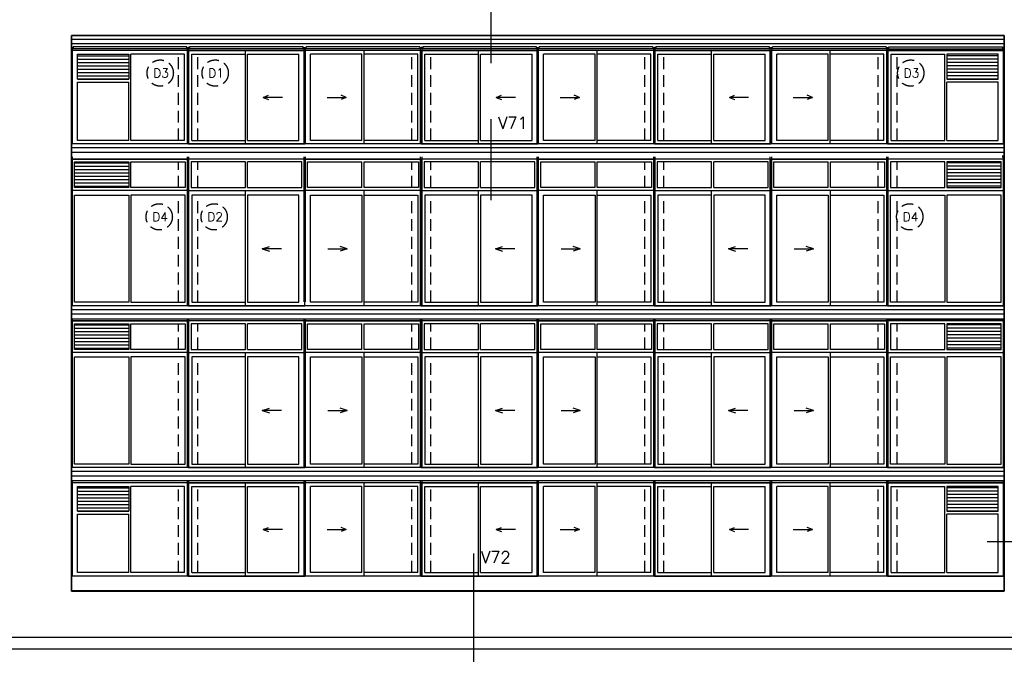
# Model space of a CAD drawing. Extents: x -84711 to 98481, y -64904 to 90945.
# Tile 18 of 29: x 607 to 21304, y 61886 to 75219. Entities that reach past the tile are written whole.
import ezdxf

# ---------------------------------------------------------------- set-up
doc = ezdxf.new("R2010")
doc.units = 0
doc.header["$LTSCALE"] = 2000
doc.header["$MEASUREMENT"] = 0
doc.linetypes.add('HIDDEN2', pattern=[0.1875, 0.125, -0.0625])
doc.layers.get('0').update_dxf_attribs({"linetype": 'CONTINUOUS'})
for name, color, linetype in [('ALGEM-ARC', 15, 'CONTINUOUS'), ('ALUM-AZ', 15, 'CONTINUOUS'), ('BETON-AZ', 3, 'CONTINUOUS'), ('BIB', 7, 'CONTINUOUS'), ('KOORDZON', 2, 'CONTINUOUS'), ('MTXT25', 2, 'CONTINUOUS'), ('MTXT35', 4, 'CONTINUOUS'), ('MUURGAT', 2, 'CONTINUOUS'), ('NATUUR', 6, 'CONTINUOUS'), ('NUMMER', 2, 'CONTINUOUS'), ('STAAL-AZ', 3, 'CONTINUOUS'), ('X-MD1$0$ALGEM-ARC', 15, 'CONTINUOUS'), ('X-MD1$0$ALUM-AZ', 15, 'CONTINUOUS'), ('X-MD2$0$ALUM-AZ', 15, 'CONTINUOUS'), ('X-MD3$0$ALUM-AZ', 15, 'CONTINUOUS'), ('X-MD4$0$ALUM-AZ', 15, 'CONTINUOUS')]:
    doc.layers.add(name, color=color, linetype=linetype)
doc.styles.get("Standard").update_dxf_attribs({"font": 'simplex'})

# ---------------------------------------------------------------- blocks, each defined once
blk = doc.blocks.new('X-MD1')
at = {"layer": 'X-MD1$0$ALGEM-ARC'}
for p, q in [((470, -983), (873, -983)), ((873, -983), (764, -940)), ((873, -983), (764, -1026))]:
    blk.add_line(p, q, dxfattribs=at)
at = {"layer": 'X-MD1$0$ALUM-AZ'}
for p, q in [((2450, 0), (0, 0)), ((0, -1960), (0, 0)), ((1247, -1960), (1247, 0)), ((1202, -77), (122, -77)), ((122, -1889), (122, -77)), ((1202, -1889), (1202, -77)), ((2375, -77), (1247, -77)), ((2375, -1889), (2375, -77)), ((2450, -1960), (2450, 0)), ((2450, -1960), (0, -1960)), ((1202, -1889), (122, -1889)), ((2375, -1889), (1247, -1889))]:
    blk.add_line(p, q, dxfattribs=at)
blk = doc.blocks.new('X-MD2')
at = {"layer": 'X-MD2$0$ALUM-AZ'}
for p, q in [((60, 620), (1202, 620)), ((60, 80), (60, 620)), ((1202, 80), (1202, 620)), ((1248, 620), (2390, 620)), ((1248, 80), (1248, 620)), ((2390, 620), (2390, 80)), ((2450, 20), (0, 20)), ((1202, 80), (60, 80)), ((2390, 80), (1248, 80)), ((1248, -2400), (1248, 20)), ((1248, -77), (2375, -77)), ((2375, -77), (2375, -2329)), ((487, -1203), (892, -1203)), ((892, -1203), (743, -1155)), ((892, -1203), (743, -1251)), ((2375, -2329), (1248, -2329))]:
    blk.add_line(p, q, dxfattribs=at)
for points in [[(2450, -2400), (0, -2400), (0, 680), (2450, 680)], [(1202, -2329), (122, -2329), (122, -77), (1202, -77)]]:
    blk.add_lwpolyline(points, close=True, dxfattribs=at)
blk = doc.blocks.new('*X78')
at = {"color": 0}
for p, q in [((-29605, 65380), (-28525, 65380)), ((-29605, 65310), (-28525, 65310)), ((-29605, 65240), (-28525, 65240)), ((-29605, 65170), (-28525, 65170)), ((-29605, 65100), (-28525, 65100)), ((-29605, 65030), (-28525, 65030)), ((-29605, 64960), (-28525, 64960)), ((-29605, 64890), (-28525, 64890))]:
    blk.add_line(p, q, dxfattribs=at)
blk = doc.blocks.new('X-MD3')
at = {"layer": 'X-MD3$0$ALUM-AZ'}
for p, q in [((2450, 0), (0, 0)), ((0, -1960), (0, 0)), ((1247, -1889), (1247, -77)), ((2375, -77), (1247, -77)), ((2375, -1889), (2375, -77)), ((2450, -1960), (2450, 0)), ((122, -1889), (122, -660)), ((122, -660), (1202, -660)), ((1202, -1889), (1202, -660)), ((2450, -1960), (0, -1960)), ((1202, -1889), (122, -1889)), ((2375, -1889), (1247, -1889))]:
    blk.add_line(p, q, dxfattribs=at)
blk.add_lwpolyline([(1202, -77), (1202, -600), (122, -600), (122, -77)], close=True, dxfattribs=at)
blk.add_blockref('*X78', (29727, -65490), dxfattribs=at)
blk = doc.blocks.new('*X79')
at = {"color": 0}
for p, q in [((-29667, 68810), (-28525, 68810)), ((-29667, 68740), (-28525, 68740)), ((-29667, 68670), (-28525, 68670)), ((-29667, 68600), (-28525, 68600)), ((-29667, 68530), (-28525, 68530)), ((-29667, 68460), (-28525, 68460)), ((-29667, 68390), (-28525, 68390)), ((-29667, 68320), (-28525, 68320))]:
    blk.add_line(p, q, dxfattribs=at)
blk = doc.blocks.new('X-MD4')
at = {"layer": 'X-MD4$0$ALUM-AZ'}
for p, q in [((1248, 620), (2390, 620)), ((1248, 80), (1248, 620)), ((2390, 620), (2390, 80)), ((2450, 20), (0, 20)), ((2390, 80), (1248, 80))]:
    blk.add_line(p, q, dxfattribs=at)
for points in [[(2450, -2400), (0, -2400), (0, 680), (2450, 680)], [(60, 620), (1202, 620), (1202, 80), (60, 80)], [(1202, -2329), (60, -2329), (60, -77), (1202, -77)], [(1248, -2329), (2390, -2329), (2390, -77), (1248, -77)]]:
    blk.add_lwpolyline(points, close=True, dxfattribs=at)
blk.add_blockref('*X79', (29727, -68210), dxfattribs=at)

msp = doc.modelspace()

# ---------------------------------------------------------------- linework, layer by layer
at = {"layer": 'ALGEM-ARC', "linetype": 'HIDDEN2'}
for p, q in [((3949, 72681), (3949, 74493)), ((4349, 72681), (4349, 74493)), ((8849, 72681), (8849, 74493)), ((9249, 72681), (9249, 74493)), ((13749, 72681), (13749, 74493)), ((14149, 72681), (14149, 74493)), ((18649, 72681), (18649, 74493)), ((19049, 72681), (19049, 74493)), ((3949, 71690), (3949, 72230)), ((4349, 71690), (4349, 72230)), ((8849, 71690), (8849, 72230)), ((9249, 71690), (9249, 72230)), ((13749, 71690), (13749, 72230)), ((14149, 71690), (14149, 72230)), ((18649, 71690), (18649, 72230)), ((19049, 71690), (19049, 72230)), ((3949, 69281), (3949, 71533)), ((4349, 69281), (4349, 71533)), ((8849, 69281), (8849, 71533)), ((9249, 69281), (9249, 71533)), ((13749, 69281), (13749, 71533)), ((14149, 69281), (14149, 71533)), ((18649, 69281), (18649, 71533)), ((19049, 69281), (19049, 71533)), ((3949, 68290), (3949, 68830)), ((4349, 68290), (4349, 68830)), ((8849, 68290), (8849, 68830)), ((9249, 68290), (9249, 68830)), ((13749, 68290), (13749, 68830)), ((14149, 68290), (14149, 68830)), ((18649, 68290), (18649, 68830)), ((19049, 68290), (19049, 68830)), ((3949, 65881), (3949, 68133)), ((4349, 65881), (4349, 68133)), ((8849, 65881), (8849, 68133)), ((9249, 65881), (9249, 68133)), ((13749, 65881), (13749, 68133)), ((14149, 65881), (14149, 68133)), ((18649, 65881), (18649, 68133)), ((19049, 65881), (19049, 68133)), ((3949, 63601), (3949, 65413)), ((4349, 63601), (4349, 65413)), ((8849, 63601), (8849, 65413)), ((9249, 63601), (9249, 65413)), ((13749, 63601), (13749, 65413)), ((14149, 63601), (14149, 65413)), ((18649, 63601), (18649, 65413)), ((19049, 63601), (19049, 65413))]:
    msp.add_line(p, q, dxfattribs=at)
at = {"layer": 'ALUM-AZ'}
for p, q in [((21299, 74805), (1699, 74805)), ((21299, 74711), (1699, 74711)), ((1729, 74632), (1699, 74632)), ((1729, 74621), (1699, 74621)), ((1729, 74647), (1729, 74607)), ((4119, 74647), (1729, 74647)), ((4119, 74607), (1729, 74607)), ((4119, 74607), (4119, 74647)), ((4119, 74632), (4179, 74632)), ((4119, 74621), (4179, 74621)), ((4179, 74632), (4149, 74632)), ((4179, 74621), (4149, 74621)), ((6569, 74647), (4179, 74647)), ((4179, 74647), (4179, 74607)), ((6569, 74607), (4179, 74607)), ((6569, 74607), (6569, 74647)), ((6569, 74632), (6629, 74632)), ((6569, 74621), (6629, 74621)), ((9019, 74647), (6629, 74647)), ((6629, 74607), (6629, 74647)), ((9019, 74607), (6629, 74607)), ((9019, 74647), (9019, 74607)), ((9019, 74632), (9049, 74632)), ((9019, 74621), (9049, 74621)), ((9079, 74632), (9049, 74632)), ((9079, 74621), (9049, 74621)), ((9079, 74647), (9079, 74607)), ((11469, 74647), (9079, 74647)), ((11469, 74607), (9079, 74607)), ((11469, 74607), (11469, 74647)), ((11469, 74632), (11529, 74632)), ((11469, 74621), (11529, 74621)), ((11529, 74607), (11529, 74647)), ((13919, 74647), (11529, 74647)), ((13919, 74607), (11529, 74607)), ((13919, 74647), (13919, 74607)), ((13919, 74632), (13949, 74632)), ((13919, 74621), (13949, 74621)), ((13979, 74632), (13949, 74632)), ((13979, 74621), (13949, 74621)), ((13979, 74647), (13979, 74607)), ((16369, 74647), (13979, 74647)), ((16369, 74607), (13979, 74607)), ((16369, 74607), (16369, 74647)), ((16369, 74632), (16429, 74632)), ((16369, 74621), (16429, 74621)), ((16429, 74607), (16429, 74647)), ((18819, 74647), (16429, 74647)), ((18819, 74607), (16429, 74607)), ((18819, 74647), (18819, 74607)), ((18819, 74632), (18849, 74632)), ((18819, 74621), (18849, 74621)), ((18849, 74632), (18879, 74632)), ((18849, 74621), (18879, 74621)), ((18879, 74607), (18879, 74647)), ((18879, 74647), (21269, 74647)), ((18879, 74607), (21269, 74607)), ((21269, 74647), (21269, 74607)), ((21269, 74632), (21299, 74632)), ((21269, 74621), (21299, 74621)), ((21299, 72525), (1699, 72525)), ((21299, 72431), (1699, 72431)), ((21299, 72290), (1699, 72290)), ((21269, 72367), (21269, 72327)), ((21269, 72352), (21299, 72352)), ((21269, 72341), (21299, 72341)), ((21299, 69125), (1699, 69125)), ((21299, 69031), (1699, 69031)), ((21299, 68927), (1699, 68927)), ((4119, 68927), (1729, 68927)), ((6569, 68927), (4179, 68927)), ((9019, 68927), (6629, 68927)), ((11469, 68927), (9079, 68927)), ((13919, 68927), (11529, 68927)), ((16369, 68927), (13979, 68927)), ((18819, 68927), (16429, 68927)), ((18879, 68927), (21269, 68927)), ((21299, 65725), (1699, 65725)), ((21299, 65631), (1699, 65631)), ((21299, 65527), (1699, 65527)), ((4119, 65527), (1729, 65527)), ((6569, 65527), (4179, 65527)), ((9019, 65527), (6629, 65527)), ((11469, 65527), (9079, 65527)), ((13919, 65527), (11529, 65527)), ((16369, 65527), (13979, 65527)), ((18819, 65527), (16429, 65527)), ((18879, 65527), (21269, 65527))]:
    msp.add_line(p, q, dxfattribs=at)
at = {"layer": 'BETON-AZ'}
for p, q in [((-11370, 62248), (51311, 62248)), ((-11370, 62002), (51311, 62002))]:
    msp.add_line(p, q, dxfattribs=at)
at = {"layer": 'KOORDZON'}
for p, q in [((1714, 72610), (1714, 74621)), ((4134, 72610), (4134, 74621)), ((4164, 72610), (4164, 74621)), ((6584, 72610), (6584, 74621)), ((6614, 72610), (6614, 74621)), ((9034, 72610), (9034, 74621)), ((9064, 72610), (9064, 74621)), ((11484, 72610), (11484, 74621)), ((11514, 72610), (11514, 74621)), ((13934, 72610), (13934, 74621)), ((13964, 72610), (13964, 74621)), ((16384, 72610), (16384, 74621)), ((16414, 72610), (16414, 74621)), ((18834, 72610), (18834, 74621)), ((18864, 72610), (18864, 74621)), ((21284, 72610), (21284, 74621)), ((1699, 72384), (1699, 72044)), ((1714, 69210), (1714, 72341)), ((4134, 69210), (4134, 72341)), ((4164, 69210), (4164, 72341)), ((6584, 69290), (6584, 72341)), ((6614, 69290), (6614, 72341)), ((9034, 69210), (9034, 72341)), ((9064, 69210), (9064, 72341)), ((11484, 69210), (11484, 72341)), ((11514, 69210), (11514, 72341)), ((13934, 69210), (13934, 72341)), ((13964, 69210), (13964, 72341)), ((16384, 69210), (16384, 72341)), ((16414, 69210), (16414, 72341)), ((18834, 69210), (18834, 72341)), ((18864, 69210), (18864, 72341)), ((21284, 69210), (21284, 72341)), ((1714, 65810), (1714, 68941)), ((4134, 65810), (4134, 68941)), ((4164, 65810), (4164, 68941)), ((6584, 65810), (6584, 68941)), ((6614, 65810), (6614, 68941)), ((9034, 65810), (9034, 68941)), ((9064, 65810), (9064, 68941)), ((11484, 65810), (11484, 68941)), ((11514, 65810), (11514, 68941)), ((13934, 65810), (13934, 68941)), ((13964, 65810), (13964, 68941)), ((16384, 65810), (16384, 68941)), ((16414, 65810), (16414, 68941)), ((18834, 65890), (18834, 68941)), ((18834, 65810), (18834, 68941)), ((18864, 65810), (18864, 68941)), ((21284, 65810), (21284, 68941)), ((1714, 63530), (1714, 65541)), ((4134, 63530), (4134, 65541)), ((4164, 63530), (4164, 65541)), ((6584, 63530), (6584, 65541)), ((6614, 63530), (6614, 65541)), ((9034, 63530), (9034, 65541)), ((9064, 63530), (9064, 65541)), ((11484, 63530), (11484, 65541)), ((11514, 63530), (11514, 65541)), ((13934, 63530), (13934, 65541)), ((13964, 63530), (13964, 65541)), ((16384, 63530), (16384, 65541)), ((16414, 63530), (16414, 65541)), ((18834, 63530), (18834, 65541)), ((18864, 63530), (18864, 65541)), ((21284, 63530), (21284, 65541))]:
    msp.add_line(p, q, dxfattribs=at)
at = {"layer": 'MTXT25'}
for p, q in [((10508, 77842), (10508, 74309)), ((10508, 73130), (10508, 71427)), ((20943, 64259), (21840, 64259)), ((10149, 64002), (10149, 61497))]:
    msp.add_line(p, q, dxfattribs=at)
at = {"layer": 'MUURGAT'}
msp.add_lwpolyline([(1699, 63210), (21299, 63210), (21299, 74890), (1699, 74890)], close=True, dxfattribs=at)
at = {"layer": 'NATUUR'}
msp.add_lwpolyline([(21299, 74890), (21299, 63210), (1699, 63210), (1699, 74890), (21299, 74890)], close=True, dxfattribs=at)
at = {"layer": 'NUMMER', "linetype": 'HIDDEN2'}
for centre in [(3561, 74098), (4717, 74098), (19337, 74098), (3540, 71077), (4696, 71077), (19316, 71077)]:
    msp.add_circle(centre, 276, dxfattribs=at)
at = {"layer": 'STAAL-AZ'}
for p, q in [((21299, 74890), (1699, 74890)), ((21299, 74884), (1699, 74884)), ((21299, 74570), (1699, 74570)), ((21299, 72610), (1699, 72610)), ((21299, 69210), (1699, 69210)), ((21299, 68890), (1699, 68890)), ((21299, 65810), (1699, 65810)), ((21299, 65490), (1699, 65490)), ((21299, 63530), (1699, 63530)), ((21299, 63524), (1699, 63524)), ((21299, 63216), (1699, 63216)), ((21299, 63210), (1699, 63210))]:
    msp.add_line(p, q, dxfattribs=at)

# ---------------------------------------------------------------- block references
at = {"layer": 'BIB'}
for name, p in [('X-MD3', (1699, 74570)), ('X-MD1', (6599, 74570)), ('X-MD1', (11499, 74570)), ('X-MD1', (16399, 74570)), ('X-MD4', (1699, 71610)), ('X-MD2', (6599, 71610)), ('X-MD2', (11499, 71610)), ('X-MD2', (16399, 71610)), ('X-MD4', (1699, 68210)), ('X-MD2', (6599, 68210)), ('X-MD2', (11499, 68210)), ('X-MD2', (16399, 68210)), ('X-MD3', (1699, 65490)), ('X-MD1', (6599, 65490)), ('X-MD1', (11499, 65490)), ('X-MD1', (16399, 65490))]:
    msp.add_blockref(name, p, dxfattribs=at)
at = {"layer": 'BIB', "xscale": -1}
for name, p in [('X-MD1', (6599, 74570)), ('X-MD1', (11499, 74570)), ('X-MD1', (16399, 74570)), ('X-MD3', (21299, 74570)), ('X-MD2', (6599, 71610)), ('X-MD2', (11499, 71610)), ('X-MD2', (16399, 71610)), ('X-MD4', (21299, 71610)), ('X-MD2', (6599, 68210)), ('X-MD2', (11499, 68210)), ('X-MD2', (16399, 68210)), ('X-MD4', (21299, 68210)), ('X-MD1', (6599, 65490)), ('X-MD1', (11499, 65490)), ('X-MD1', (16399, 65490)), ('X-MD3', (21299, 65490))]:
    msp.add_blockref(name, p, dxfattribs=at)

# ---------------------------------------------------------------- texts
at = {"layer": 'MTXT25'}
for s, p in [('V71', (10664, 72929)), ('V72', (10305, 63800))]:
    msp.add_text(s, height=250, dxfattribs=at).set_placement(p)
at = {"layer": 'MTXT35'}
for s, p in [('D3', (3414, 74004)), ('D1', (4570, 74004)), ('D3', (19190, 74004)), ('D4', (3394, 70983)), ('D2', (4550, 70983)), ('D4', (19169, 70983))]:
    msp.add_text(s, height=187.5, dxfattribs=at).set_placement(p)

doc.saveas('drawing.dxf')
